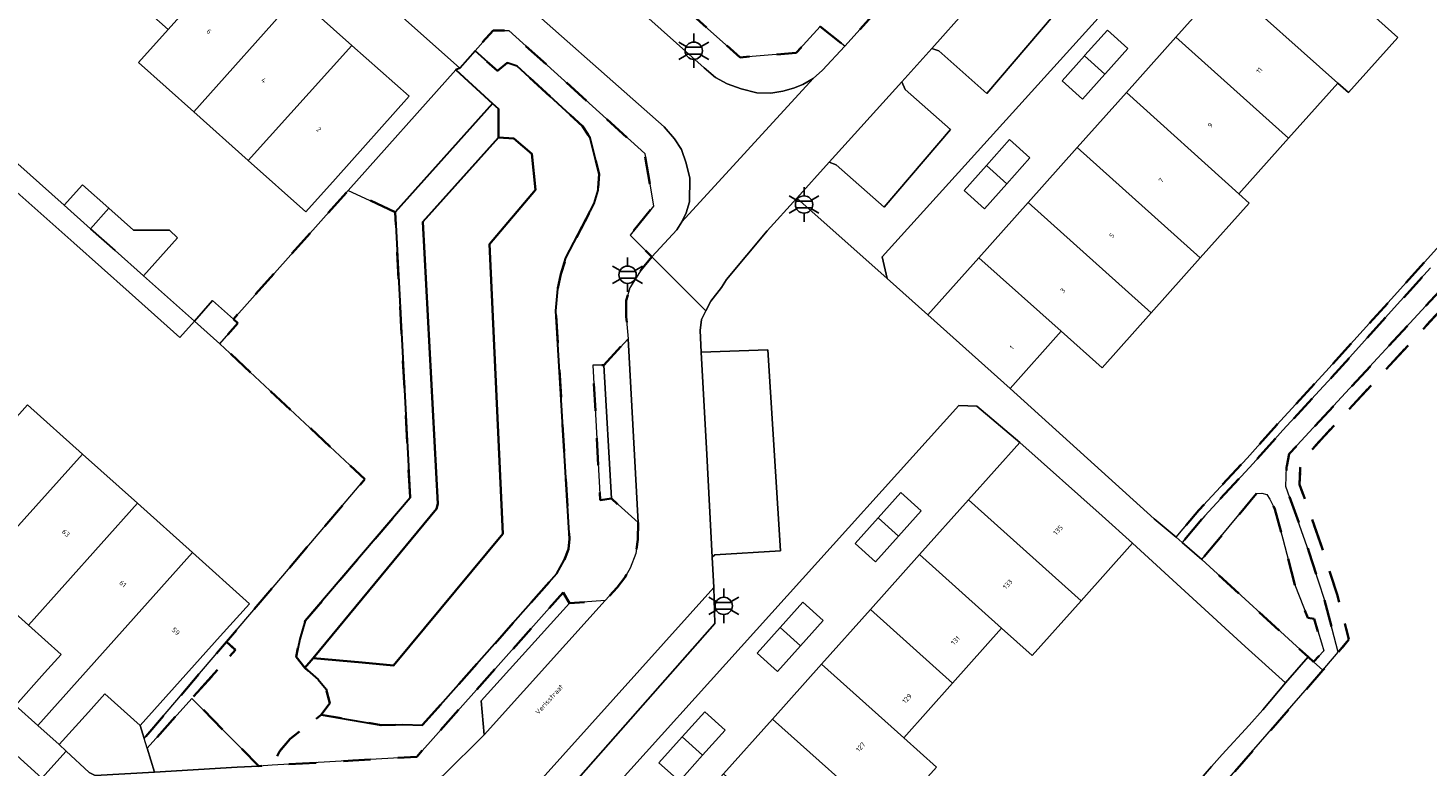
# Model space of a CAD drawing. Extents: x 105780 to 185197, y 477999 to 525027.
# Tile 243 of 256: x 108890 to 108993, y 479616 to 479670. Entities that reach past the tile are written whole.
import ezdxf
from ezdxf.enums import TextEntityAlignment as Align

# ---------------------------------------------------------------- set-up
doc = ezdxf.new("R2010")
doc.units = 0
doc.linetypes.add('XX-HIDDEN', pattern=[4, 2, -2])
for name, color, linetype, lineweight in [('B-GV-GR-HAAG_01-G', 252, 'GR-HAAG1', 13), ('B-GV-GR-MATERIAALGRENS-G', 252, 'XX-HIDDEN', 35), ('B-RO-IE-MEUBILAIR_WEGMEUBILAIR-S', 252, 'Continuous', 25), ('B-WE-GW-WATERGANG_SLOOT_INSTEEK-G', 252, 'Continuous', 30), ('B-XX-KG-KADASTRAAL_BEBOUWING-G', 252, 'Continuous', 20), ('B1-WE-OG-BEBOUWING-T18', 7, 'Continuous', 18), ('B1-WE-OG-TERREIN_ERF-GV', 252, 'Continuous', 18), ('B1-WE-OG-TOPOGRAFIE-T18', 10, 'Continuous', 18), ('B1-WE-VH-VERHARDING_BETONSTRAATSTEEN-GV', 252, 'Continuous', 18), ('B1-WE-VH-VERHARDING_HALFVERHARDING_SCHELP-GV', 252, 'Continuous', 18), ('B1-WE-VH-VERHARDING_TEGEL-GV', 252, 'Continuous', 18)]:
    doc.layers.add(name, color=color, linetype=linetype, lineweight=lineweight)
doc.styles.add('NLCS-ISO', font='NLCS-ISO.ttf')
doc.styles.add('NLCS-ISO-M200-T18', font='NLCS-ISO.ttf', dxfattribs={"height": 0.36})
doc.linetypes.add('GR-HAAG1', pattern='A,6,[176,NLCS.shx,S=0.125,R=0,X=0,Y=0],-2', length=8)

# ---------------------------------------------------------------- blocks, each defined once
blk = doc.blocks.new('B-SIE-WEG_LICHTMAST-SO')
at = {"ltscale": 0.1}
for p, q in [((0, 1.27), (0, 2.53)), ((-1.1, 0.63), (-2.19, 1.27)), ((1.1, 0.63), (2.19, 1.27)), ((-1.1, -0.63), (-2.19, -1.27)), ((0, -1.27), (0, -2.53)), ((1.1, -0.63), (2.19, -1.27))]:
    blk.add_line(p, q, dxfattribs=at)
at = {"flags": 128}
for points in [[(-1.16, 0.5), (1.16, 0.5)], [(-1.16, -0.5), (1.16, -0.5)]]:
    blk.add_lwpolyline(points, dxfattribs=at)
at = {"ltscale": 0.1}
blk.add_circle((0, 0), 1.27, dxfattribs=at)
at = {"style": 'NLCS-ISO'}
blk.add_attdef('TYPE', text='', height=1.8, dxfattribs=at).set_placement((0, 2.53), align=Align.BOTTOM_CENTER)

msp = doc.modelspace()

# ---------------------------------------------------------------- linework, layer by layer
at = {"layer": 'B-GV-GR-HAAG_01-G', "flags": 128}
for points in [[(108921.661, 479666.741), (108913.768, 479657.894), (108917.207, 479656.308), (108924.349, 479664.279)], [(108902.298, 479620.632), (108899.022, 479616.982), (108899.562, 479615.222), (108905.615, 479615.575), (108907.209, 479615.668)]]:
    msp.add_lwpolyline(points, close=True, dxfattribs=at)
at = {"layer": 'B-GV-GR-MATERIAALGRENS-G', "flags": 128}
msp.add_lwpolyline([(108973.005, 479562.91), (108992.28, 479594.69), (108993.974, 479597.479), (109027.554, 479652.792), (109030.033, 479656.896), (109048.231, 479687.027), (109052.387, 479693.858), (109061.754, 479711.514), (109066.779, 479722.569), (109071.668, 479733.323), (109078.902, 479751.992), (109086.523, 479782.949), (109089.469, 479806.741), (109091.425, 479832.177), (109091.615, 479834.659), (109091.032, 479850.614), (109089.484, 479864.324), (109088.787, 479870.498), (109081.126, 479875.84), (109069.985, 479875.073), (109069.701, 479875.053), (109067.04, 479874.87), (109065.66, 479873.38), (109065.55, 479872.56), (109067.61, 479859.24), (109067.84, 479832.78), (109067.47, 479826.11), (109067.78, 479823.07), (109066.46, 479804), (109065.03, 479785.61), (109064.385, 479779.428), (109063.86, 479774.4), (109062.27, 479767.65), (109060.88, 479762.2), (109059.102, 479758.058), (109057.91, 479755.28), (109056.18, 479749.51), (109055.121, 479750.495), (109051.198, 479746.095), (109051.041, 479746.235), (109049.18, 479743.975), (109052.25, 479742.284), (109051.849, 479741.502), (109042.322, 479720.778), (109040.014, 479716.142), (109037.77, 479712.529), (109017.412, 479676.716), (109013.668, 479671.069), (109010.128, 479666.676), (108983.734, 479638.086), (108983.622, 479637.535), (108983.57, 479636.319), (108985.232, 479631.653), (108986.323, 479628.246), (108987.19, 479624.94), (108986.399, 479624.014), (108986.127, 479623.711), (108985.28, 479622.69), (108983.665, 479620.834), (108978.24, 479614.6), (108976.94, 479613.03), (108977.41, 479612.61), (108958.35, 479591.12)], dxfattribs=at)
for points in [[(109051.849, 479741.502), (109052.25, 479742.284), (109049.18, 479743.975), (109048.573, 479743.239), (109050.94, 479741.92), (109041.42, 479721.21), (109039.14, 479716.63), (109036.91, 479713.04), (109025.44, 479693.53), (109016.56, 479677.24), (109012.86, 479671.66), (109009.37, 479667.33), (108982.809, 479638.559), (108982.626, 479637.656), (108982.622, 479637.635), (108982.563, 479636.167), (108984.285, 479631.333), (108985.362, 479627.967), (108986.399, 479624.014), (108987.19, 479624.94), (108986.323, 479628.246), (108985.232, 479631.653), (108983.57, 479636.319), (108983.622, 479637.535), (108983.734, 479638.086), (109010.128, 479666.676), (109013.668, 479671.069), (109017.412, 479676.716), (109037.77, 479712.529), (109040.014, 479716.142), (109042.322, 479720.778)], [(108967.25, 479712.07), (108968.39, 479710.77), (108968.87, 479710.1), (108968.96, 479709.38), (108968.8, 479708.78), (108960.46, 479699.38), (108958.947, 479697.85), (108950.01, 479688.81), (108949.65, 479686.85), (108948.94, 479675.32), (108948.79, 479674.72), (108947.9, 479673.63), (108946.03, 479672.02), (108945.74, 479671.71), (108945.1, 479671.21), (108941.68, 479670.79), (108941.25, 479670.95), (108935.79, 479676.14), (108935.5, 479676.7), (108935.42, 479677.11), (108935.108, 479683.788), (108935.03, 479685.45), (108935.07, 479686.62), (108935.3, 479687.56), (108935.288, 479688.462), (108935.275, 479689.417), (108929.96, 479683.62), (108929.39, 479682.99), (108929.442, 479681.927), (108929.58, 479679.14), (108942.53, 479667.65), (108946.62, 479667.98), (108948.39, 479669.91), (108950.2, 479668.47), (108969.32, 479689.7), (108969.82, 479690.56), (108969.88, 479691.19), (108969.88, 479691.94), (108969.8, 479692.41), (108969.32, 479693.26), (108968.91, 479693.69), (108963.96, 479698), (108966.25, 479700.49), (108972.51, 479707.5)], [(109000.446, 479660.282), (109000.551, 479660.447), (109000.638, 479660.649), (109002.532, 479662.78), (109007.613, 479668.345), (109007.714, 479668.497), (109009.088, 479671.455), (109008.8, 479671.711), (109008.62, 479671.871), (109007.17, 479668.75), (109002.084, 479663.179), (109000.125, 479660.975), (109000, 479660.684), (108992.737, 479652.627), (108990.295, 479649.919), (108985.5, 479644.6), (108981.898, 479640.704), (108979.713, 479638.259), (108976.18, 479634.44), (108974.51, 479632.46), (108974.961, 479632.064), (108976.62, 479634.033), (108980.16, 479637.859), (108982.345, 479640.304), (108985.946, 479644.198), (108990.741, 479649.517), (108993.183, 479652.225)], [(108929.539, 479628.388), (108930.009, 479627.607), (108932.606, 479627.811), (108933.506, 479628.769), (108934.065, 479629.508), (108934.464, 479630.176), (108934.863, 479631.252), (108935.003, 479632.285), (108935.037, 479633.543), (108933.077, 479635.295), (108932.249, 479635.182), (108931.724, 479645.067), (108932.508, 479645.064), (108934.296, 479647.009), (108934.167, 479648.62), (108934.153, 479649.827), (108934.428, 479650.735), (108935.258, 479652.072), (108936.039, 479653.015), (108934.443, 479654.619), (108936.157, 479656.74), (108935.52, 479660.6), (108925.548, 479669.617), (108924.389, 479669.622), (108923.076, 479668.131), (108924.71, 479666.667), (108925.426, 479667.247), (108926.153, 479667.013), (108930.956, 479662.595), (108931.527, 479661.752), (108932.167, 479659.084), (108932.098, 479657.923), (108931.809, 479656.933), (108929.743, 479652.938), (108929.364, 479651.749), (108929.144, 479650.663), (108929.01, 479649.059), (108929.991, 479632.338), (108929.922, 479631.585), (108929.611, 479630.774), (108929.077, 479629.79), (108919.206, 479618.66), (108917.777, 479618.709), (108916.194, 479618.666), (108911.784, 479619.437), (108909.503, 479617.653), (108908.722, 479616.742), (108908.186, 479615.725), (108914.094, 479616.069), (108918.789, 479616.343)], [(108917.207, 479656.308), (108913.768, 479657.894), (108905.341, 479648.448), (108905.677, 479648.149), (108904.34, 479646.646), (108914.991, 479636.71), (108908.966, 479629.63), (108904.833, 479624.774), (108905.489, 479624.187), (108902.298, 479620.632), (108907.209, 479615.668), (108908.186, 479615.725), (108908.722, 479616.742), (108909.503, 479617.653), (108911.784, 479619.437), (108912.405, 479620.277), (108912.137, 479621.311), (108911.556, 479622.006), (108910.593, 479622.867), (108909.941, 479623.691), (108910.219, 479624.974), (108910.608, 479626.311), (108918.306, 479635.335)], [(108980.409, 479635.663), (108976.387, 479630.809), (108984.195, 479623.681), (108984.589, 479623.321), (108985.342, 479624.112), (108985.166, 479624.699), (108984.637, 479626.461), (108984.187, 479626.539), (108983.209, 479628.965), (108982.348, 479632.331), (108981.761, 479634.504), (108981.389, 479635.247), (108981.174, 479635.599), (108980.802, 479635.678)], [(108905.489, 479624.187), (108904.833, 479624.774), (108898.804, 479617.69), (108899.022, 479616.982), (108902.298, 479620.632)]]:
    msp.add_lwpolyline(points, close=True, dxfattribs=at)
at = {"layer": 'B-WE-GW-WATERGANG_SLOOT_INSTEEK-G', "flags": 128}
for points in [[(108929.01, 479649.059), (108929.144, 479650.663), (108929.364, 479651.749), (108929.743, 479652.938), (108931.809, 479656.933), (108932.098, 479657.923), (108932.167, 479659.084), (108931.527, 479661.752), (108930.956, 479662.595), (108926.153, 479667.013), (108925.426, 479667.247), (108924.71, 479666.667), (108923.076, 479668.131), (108921.965, 479666.87), (108921.661, 479666.741), (108924.349, 479664.279), (108924.788, 479663.877), (108924.795, 479661.78), (108925.916, 479661.701), (108927.232, 479660.576), (108927.512, 479657.927), (108924.14, 479653.947), (108925.115, 479632.706), (108917.08, 479623.049), (108914.798, 479623.252), (108911.186, 479623.575), (108910.593, 479622.867), (108911.556, 479622.006), (108912.137, 479621.311), (108912.405, 479620.277), (108911.784, 479619.437), (108916.194, 479618.666), (108917.777, 479618.709), (108919.206, 479618.66), (108929.077, 479629.79), (108929.611, 479630.774), (108929.922, 479631.585), (108929.991, 479632.338)], [(108919.247, 479655.588), (108924.795, 479661.78), (108924.788, 479663.877), (108924.349, 479664.279), (108917.207, 479656.308), (108918.306, 479635.335), (108910.608, 479626.311), (108910.219, 479624.974), (108909.941, 479623.691), (108910.593, 479622.867), (108911.186, 479623.575), (108920.232, 479634.527), (108920.331, 479634.906)], [(108924.795, 479661.78), (108919.247, 479655.588), (108920.331, 479634.906), (108920.232, 479634.527), (108911.186, 479623.575), (108914.798, 479623.252), (108917.08, 479623.049), (108925.115, 479632.706), (108924.14, 479653.947), (108927.512, 479657.927), (108927.232, 479660.576), (108925.916, 479661.701)]]:
    msp.add_lwpolyline(points, close=True, dxfattribs=at)
at = {"layer": 'B-XX-KG-KADASTRAAL_BEBOUWING-G', "flags": 128}
for points in [[(108905.955, 479675.748), (108901.913, 479679.355), (108896.507, 479673.296), (108900.549, 479669.689)], [(108987.74, 479671.819), (108981.707, 479677.21), (108978.095, 479673.168), (108986.372, 479665.772), (108987.161, 479665.067), (108990.773, 479669.109)], [(108909.997, 479672.142), (108905.955, 479675.748), (108900.549, 479669.689), (108898.385, 479667.265), (108902.428, 479663.657)], [(108978.095, 479673.168), (108974.483, 479669.125), (108982.76, 479661.729), (108986.372, 479665.772)], [(108914.039, 479668.535), (108909.997, 479672.142), (108902.428, 479663.657), (108906.426, 479660.089)], [(108967.786, 479667.769), (108969.285, 479666.43), (108969.319, 479666.468), (108970.965, 479668.311), (108969.466, 479669.649), (108967.82, 479667.807)], [(108914.039, 479668.535), (108906.426, 479660.089), (108910.66, 479656.311), (108912.824, 479658.736), (108918.231, 479664.795)], [(108974.483, 479669.125), (108970.87, 479665.082), (108979.114, 479657.649), (108982.76, 479661.729)], [(108969.285, 479666.43), (108967.786, 479667.769), (108966.138, 479665.925), (108967.637, 479664.586)], [(108970.87, 479665.082), (108967.258, 479661.04), (108976.286, 479652.945), (108979.879, 479656.966), (108979.114, 479657.649)], [(108960.596, 479659.723), (108962.095, 479658.384), (108963.789, 479660.279), (108962.29, 479661.619)], [(108967.258, 479661.04), (108963.646, 479656.998), (108972.688, 479648.918), (108976.286, 479652.945)], [(108962.095, 479658.384), (108960.596, 479659.723), (108958.961, 479657.893), (108960.459, 479656.554)], [(108892.925, 479656.812), (108894.864, 479655.086), (108896.197, 479656.59), (108894.261, 479658.313)], [(108896.197, 479656.59), (108894.864, 479655.086), (108896.666, 479653.481), (108898.752, 479651.623), (108901.234, 479654.411), (108900.648, 479654.965), (108898.003, 479654.982)], [(108963.646, 479656.998), (108960.033, 479652.955), (108966.067, 479647.564), (108969.075, 479644.876), (108972.688, 479648.918)], [(108960.033, 479652.955), (108956.287, 479648.762), (108962.322, 479643.373), (108966.067, 479647.564)], [(108905.341, 479648.448), (108903.814, 479649.807), (108902.478, 479648.306), (108904.34, 479646.646), (108905.677, 479648.149)], [(108894.275, 479638.543), (108890.236, 479642.156), (108882.235, 479633.212), (108884.639, 479631.06), (108883.445, 479629.725), (108881.303, 479627.334), (108882.901, 479625.901)], [(108963.041, 479639.414), (108959.271, 479635.198), (108967.545, 479627.798), (108971.315, 479632.014), (108969.079, 479634.014)], [(108898.3, 479634.942), (108894.275, 479638.543), (108882.901, 479625.901), (108884.526, 479624.445), (108886.669, 479626.835), (108887.867, 479628.174), (108890.3, 479625.998)], [(108952.648, 479633.881), (108954.146, 479632.541), (108955.803, 479634.395), (108954.305, 479635.735)], [(108902.327, 479631.328), (108898.3, 479634.942), (108890.3, 479625.998), (108892.694, 479623.856), (108891.491, 479622.511), (108889.35, 479620.121), (108890.988, 479618.652)], [(108959.271, 479635.198), (108955.675, 479631.175), (108961.709, 479625.778), (108963.948, 479623.776), (108967.545, 479627.798)], [(108954.146, 479632.541), (108952.648, 479633.881), (108950.954, 479631.987), (108952.451, 479630.646)], [(108904.371, 479625.187), (108906.511, 479627.572), (108902.327, 479631.328), (108890.988, 479618.652), (108892.565, 479617.238), (108894.708, 479619.627), (108895.914, 479620.975), (108898.508, 479618.655)], [(108955.675, 479631.175), (108952.077, 479627.152), (108958.111, 479621.756), (108961.709, 479625.778)], [(108945.455, 479625.836), (108946.954, 479624.498), (108948.608, 479626.347), (108947.11, 479627.687)], [(108952.077, 479627.152), (108948.484, 479623.133), (108954.521, 479617.745), (108958.111, 479621.756)], [(108946.954, 479624.498), (108945.455, 479625.836), (108943.759, 479623.94), (108945.257, 479622.6)], [(108954.521, 479617.745), (108948.484, 479623.133), (108944.892, 479619.116), (108953.329, 479611.569), (108956.928, 479615.593)], [(108938.268, 479617.8), (108939.766, 479616.46), (108941.42, 479618.309), (108939.921, 479619.649)], [(108944.892, 479619.116), (108941.295, 479615.093), (108949.733, 479607.547), (108953.329, 479611.569)], [(108939.766, 479616.46), (108938.268, 479617.8), (108936.564, 479615.894), (108938.061, 479614.554)]]:
    msp.add_lwpolyline(points, close=True, dxfattribs=at)
at = {"layer": 'B1-WE-OG-TERREIN_ERF-GV', "flags": 128}
for points in [[(108888.619, 479660.645), (108892.925, 479656.812), (108894.261, 479658.313), (108896.197, 479656.59), (108898.003, 479654.982), (108900.648, 479654.965), (108901.234, 479654.411), (108898.752, 479651.623), (108902.478, 479648.306), (108903.814, 479649.807), (108905.341, 479648.448), (108913.768, 479657.894), (108921.661, 479666.741), (108921.965, 479666.87), (108890.53, 479694.828), (108873.284, 479675.455)], [(108993.596, 479673.857), (108991.352, 479675.862), (108987.74, 479671.819), (108990.773, 479669.109), (108987.161, 479665.067), (108986.372, 479665.772), (108982.76, 479661.729), (108979.114, 479657.649), (108979.879, 479656.966), (108976.286, 479652.945), (108972.688, 479648.918), (108969.075, 479644.876), (108966.067, 479647.564), (108962.322, 479643.373), (108972.91, 479633.81), (108974.51, 479632.46), (108976.18, 479634.44), (108979.713, 479638.259), (108981.898, 479640.704), (108985.5, 479644.6), (108990.295, 479649.919), (108992.737, 479652.627), (109000, 479660.684)], [(108890.236, 479642.156), (108894.275, 479638.543), (108898.3, 479634.942), (108902.327, 479631.328), (108906.511, 479627.572), (108904.371, 479625.187), (108898.508, 479618.655), (108898.804, 479617.69), (108904.833, 479624.774), (108908.966, 479629.63), (108914.991, 479636.71), (108904.34, 479646.646), (108902.478, 479648.306), (108901.417, 479647.114), (108897.68, 479650.433), (108893.633, 479654.052), (108885.246, 479661.471)], [(108975.248, 479613.493), (108977.112, 479615.626), (108977.88, 479616.505), (108979.878, 479618.669), (108980.87, 479619.78), (108982.533, 479621.783), (108979.577, 479624.427), (108971.315, 479632.014), (108967.545, 479627.798), (108963.948, 479623.776), (108961.709, 479625.778), (108958.111, 479621.756), (108954.521, 479617.745), (108956.928, 479615.593)]]:
    msp.add_lwpolyline(points, dxfattribs=at)
for points in [[(108985.319, 479681.253), (108988.932, 479685.296), (108992.676, 479689.486), (108989.511, 479692.313), (108988.38, 479692.18), (108952.94, 479653.03), (108953.301, 479651.429), (108956.287, 479648.762), (108960.033, 479652.955), (108963.646, 479656.998), (108967.258, 479661.04), (108970.87, 479665.082), (108974.483, 479669.125), (108978.095, 479673.168), (108981.707, 479677.21)], [(108902.428, 479663.657), (108898.385, 479667.265), (108900.549, 479669.689), (108896.507, 479673.296), (108894.343, 479670.871), (108890.301, 479674.477), (108886.259, 479678.084), (108882.067, 479681.825), (108884.231, 479684.249), (108889.639, 479690.307), (108893.829, 479686.568), (108897.871, 479682.961), (108901.913, 479679.355), (108905.955, 479675.748), (108909.997, 479672.142), (108914.039, 479668.535), (108918.231, 479664.795), (108912.824, 479658.736), (108910.66, 479656.311), (108906.426, 479660.089)], [(108888.619, 479660.645), (108886.73, 479662.327), (108884.886, 479663.97), (108880.587, 479667.798), (108878.567, 479669.597), (108876.869, 479671.109), (108872.739, 479674.787), (108871.736, 479673.56), (108877.506, 479668.367), (108879.371, 479666.733), (108881.215, 479665.092), (108883.362, 479663.136), (108885.246, 479661.471), (108893.633, 479654.052), (108897.68, 479650.433), (108901.417, 479647.114), (108902.478, 479648.306), (108898.752, 479651.623), (108896.666, 479653.481), (108894.864, 479655.086), (108892.925, 479656.812)], [(108970.965, 479668.311), (108969.319, 479666.468), (108969.285, 479666.43), (108967.637, 479664.586), (108966.138, 479665.925), (108967.786, 479667.769), (108967.82, 479667.807), (108969.466, 479669.649)], [(108963.789, 479660.279), (108962.095, 479658.384), (108960.459, 479656.554), (108958.961, 479657.893), (108960.596, 479659.723), (108962.29, 479661.619)], [(108948.484, 479623.133), (108952.077, 479627.152), (108955.675, 479631.175), (108959.271, 479635.198), (108963.041, 479639.414), (108959.88, 479642.06), (108958.56, 479642.12), (108931.12, 479611.69), (108927.96, 479608.03), (108933.259, 479603.336), (108935.291, 479605.608), (108933.915, 479606.839), (108937.691, 479611.063), (108941.295, 479615.093), (108944.892, 479619.116)], [(108950.954, 479631.987), (108952.648, 479633.881), (108954.305, 479635.735), (108955.803, 479634.395), (108954.146, 479632.541), (108952.451, 479630.646)], [(108890.3, 479625.998), (108887.867, 479628.174), (108886.669, 479626.835), (108884.526, 479624.445), (108889.35, 479620.121), (108891.491, 479622.511), (108892.694, 479623.856)], [(108943.759, 479623.94), (108945.455, 479625.836), (108947.11, 479627.687), (108948.608, 479626.347), (108946.954, 479624.498), (108945.257, 479622.6)], [(108898.508, 479618.655), (108895.914, 479620.975), (108894.708, 479619.627), (108892.565, 479617.238), (108893.079, 479616.757), (108894.748, 479615.196), (108895.197, 479614.968), (108899.562, 479615.222), (108899.022, 479616.982), (108898.804, 479617.69)], [(108941.42, 479618.309), (108939.766, 479616.46), (108938.061, 479614.554), (108936.564, 479615.894), (108938.268, 479617.8), (108939.921, 479619.649)]]:
    msp.add_lwpolyline(points, close=True, dxfattribs=at)
at = {"layer": 'B1-WE-VH-VERHARDING_BETONSTRAATSTEEN-GV', "flags": 128}
for points in [[(108969.32, 479689.7), (108950.2, 479668.47), (108948.56, 479666.71), (108947.89, 479666.11), (108938.24, 479655.596), (108937.872, 479654.995), (108936.039, 479653.015), (108940.007, 479649.063), (108940.36, 479649.77), (108941.15, 479650.77), (108941.52, 479651.35), (108944.51, 479654.92), (108946.687, 479657.336), (108949.055, 479659.964), (108954.374, 479665.866), (108956.578, 479668.311), (108959.21, 479671.232)], [(108924.599, 479673.48), (108936.947, 479662.547), (108937.714, 479661.679), (108938.217, 479660.898), (108938.566, 479659.884), (108938.82, 479658.8), (108938.805, 479657.054), (108938.558, 479656.245), (108938.24, 479655.596), (108947.89, 479666.11), (108947.13, 479665.66), (108946.43, 479665.39), (108945.66, 479665.18), (108944.77, 479665.02), (108943.75, 479665.04), (108942.6, 479665.35), (108941.56, 479665.72), (108940.71, 479666.17), (108939.87, 479666.88), (108920.94, 479683.782)], [(108927.77, 479614.51), (108940.59, 479628.76), (108940.465, 479630.994), (108940.067, 479638.53), (108939.67, 479646.03), (108939.58, 479647.61), (108939.69, 479648.43), (108940.007, 479649.063), (108936.039, 479653.015), (108935.258, 479652.072), (108934.428, 479650.735), (108934.153, 479649.827), (108934.167, 479648.62), (108934.296, 479647.009), (108935.037, 479633.543), (108935.003, 479632.285), (108934.863, 479631.252), (108934.464, 479630.176), (108934.065, 479629.508), (108933.506, 479628.769), (108932.606, 479627.811), (108923.737, 479617.952), (108920.734, 479614.982)]]:
    msp.add_lwpolyline(points, dxfattribs=at)
for points in [[(108965.49, 479670.7), (108962.16, 479673.64), (108961.897, 479674.213), (108959.21, 479671.232), (108956.578, 479668.311), (108957.09, 479668.12), (108960.61, 479665.01)], [(108957.967, 479662.353), (108954.637, 479665.293), (108954.374, 479665.866), (108949.055, 479659.964), (108949.567, 479659.773), (108953.087, 479656.663)], [(108855.032, 479647.619), (108853.355, 479645.774), (108889.812, 479613.163), (108891.272, 479614.769)], [(108934.296, 479647.009), (108932.508, 479645.064), (108933.077, 479635.295), (108935.037, 479633.543)], [(108944.55, 479646.21), (108939.67, 479646.03), (108940.067, 479638.53), (108940.465, 479630.994), (108940.67, 479631.16), (108945.48, 479631.46)], [(108932.508, 479645.064), (108931.724, 479645.067), (108932.249, 479635.182), (108933.077, 479635.295)], [(108919.292, 479614.274), (108919.903, 479614.526), (108920.734, 479614.982), (108923.737, 479617.952), (108923.511, 479620.456), (108930.009, 479627.607), (108929.539, 479628.388), (108918.789, 479616.343), (108914.094, 479616.069), (108908.186, 479615.725), (108907.209, 479615.668), (108905.615, 479615.575), (108899.562, 479615.222), (108895.197, 479614.968), (108894.748, 479615.196), (108893.079, 479616.757), (108891.272, 479614.769), (108889.812, 479613.163), (108890.153, 479612.883), (108890.602, 479612.655), (108907.665, 479613.226)], [(108940.66, 479626.12), (108940.59, 479628.76), (108927.77, 479614.51), (108930.47, 479614.57)], [(108932.606, 479627.811), (108930.009, 479627.607), (108923.511, 479620.456), (108923.737, 479617.952)]]:
    msp.add_lwpolyline(points, close=True, dxfattribs=at)
at = {"layer": 'B1-WE-VH-VERHARDING_HALFVERHARDING_SCHELP-GV', "flags": 128}
for points in [[(108993.183, 479652.225), (108990.741, 479649.517), (108985.946, 479644.198), (108982.345, 479640.304), (108980.16, 479637.859), (108976.62, 479634.033), (108974.961, 479632.064), (108976.387, 479630.809), (108980.409, 479635.663), (108980.802, 479635.678), (108981.174, 479635.599), (108981.389, 479635.247), (108981.761, 479634.504), (108982.348, 479632.331), (108983.209, 479628.965), (108984.187, 479626.539), (108984.637, 479626.461), (108985.166, 479624.699), (108985.342, 479624.112), (108984.589, 479623.321), (108985.28, 479622.69), (108986.127, 479623.711), (108986.399, 479624.014), (108985.362, 479627.967), (108984.285, 479631.333), (108982.563, 479636.167), (108982.622, 479637.635), (108982.626, 479637.656), (108982.809, 479638.559), (109009.37, 479667.33)], [(108977.41, 479612.61), (108976.94, 479613.03), (108978.24, 479614.6), (108983.665, 479620.834), (108985.28, 479622.69), (108984.589, 479623.321), (108984.195, 479623.681), (108982.533, 479621.783), (108980.87, 479619.78), (108979.878, 479618.669), (108977.88, 479616.505), (108977.112, 479615.626), (108975.248, 479613.493), (108971.693, 479609.475), (108968.17, 479605.537), (108967.329, 479604.554), (108964.807, 479601.778), (108964.3, 479601.22), (108962.319, 479599.04), (108951.323, 479586.947), (108953.093, 479585.353), (108957.477, 479590.162)]]:
    msp.add_lwpolyline(points, dxfattribs=at)
at = {"layer": 'B1-WE-VH-VERHARDING_TEGEL-GV', "flags": 128}
for points in [[(108890.53, 479694.828), (108921.965, 479666.87), (108923.076, 479668.131), (108924.389, 479669.622), (108925.548, 479669.617), (108935.52, 479660.6), (108936.157, 479656.74), (108934.443, 479654.619), (108936.039, 479653.015), (108937.872, 479654.995), (108938.24, 479655.596), (108938.558, 479656.245), (108938.805, 479657.054), (108938.82, 479658.8), (108938.566, 479659.884), (108938.217, 479660.898), (108937.714, 479661.679), (108936.947, 479662.547), (108924.599, 479673.48)], [(108965.49, 479670.7), (108960.61, 479665.01), (108957.09, 479668.12), (108956.578, 479668.311), (108954.374, 479665.866), (108954.637, 479665.293), (108957.967, 479662.353), (108953.087, 479656.663), (108949.567, 479659.773), (108949.055, 479659.964), (108946.687, 479657.336), (108953.301, 479651.429), (108952.94, 479653.03), (108988.38, 479692.18)], [(108920.94, 479683.782), (108939.87, 479666.88), (108940.71, 479666.17), (108941.56, 479665.72), (108942.6, 479665.35), (108943.75, 479665.04), (108944.77, 479665.02), (108945.66, 479665.18), (108946.43, 479665.39), (108947.13, 479665.66), (108947.89, 479666.11), (108948.56, 479666.71), (108950.2, 479668.47), (108948.39, 479669.91), (108946.62, 479667.98), (108942.53, 479667.65), (108929.58, 479679.14)], [(108931.12, 479611.69), (108958.56, 479642.12), (108959.88, 479642.06), (108963.041, 479639.414), (108969.079, 479634.014), (108971.315, 479632.014), (108979.577, 479624.427), (108982.533, 479621.783), (108984.195, 479623.681), (108976.387, 479630.809), (108974.961, 479632.064), (108974.51, 479632.46), (108972.91, 479633.81), (108962.322, 479643.373), (108956.287, 479648.762), (108953.301, 479651.429), (108946.687, 479657.336), (108944.51, 479654.92), (108941.52, 479651.35), (108941.15, 479650.77), (108940.36, 479649.77), (108940.007, 479649.063), (108939.69, 479648.43), (108939.58, 479647.61), (108939.67, 479646.03), (108944.55, 479646.21), (108945.48, 479631.46), (108940.67, 479631.16), (108940.465, 479630.994), (108940.59, 479628.76), (108940.66, 479626.12), (108930.47, 479614.57)], [(108855.032, 479647.619), (108891.272, 479614.769), (108893.079, 479616.757), (108892.565, 479617.238), (108890.988, 479618.652), (108889.35, 479620.121)]]:
    msp.add_lwpolyline(points, dxfattribs=at)

# ---------------------------------------------------------------- block references
at = {"layer": 'B-RO-IE-MEUBILAIR_WEGMEUBILAIR-S', "xscale": 0.5, "yscale": 0.5, "zscale": 0.5}
for p in [(108939.121, 479668.139), (108947.21, 479656.86), (108934.261, 479651.707), (108941.32, 479627.42)]:
    msp.add_blockref('B-SIE-WEG_LICHTMAST-SO', p, dxfattribs=at)

# ---------------------------------------------------------------- texts
at = {"layer": 'B1-WE-OG-BEBOUWING-T18', "style": 'NLCS-ISO-M200-T18'}
for s, rotation, p in [('6', 318.3, (108903.553, 479669.554)), ('11', 48.3, (108980.617, 479666.696)), ('4', 318.3, (108907.569, 479665.971)), ('2', 318.3, (108911.611, 479662.364)), ('9', 48.3, (108977.02, 479662.671)), ('7', 48.3, (108973.407, 479658.628)), ('5', 48.3, (108969.795, 479654.586)), ('3', 48.3, (108966.183, 479650.543)), ('1', 48.3, (108962.444, 479646.36)), ('63', 318.2, (108893.053, 479632.76)), ('135', 47.7, (108965.849, 479632.979)), ('133', 47.7, (108962.154, 479629.001)), ('61', 318.2, (108897.226, 479629.028)), ('59', 318.2, (108901.118, 479625.545)), ('131', 47.7, (108958.318, 479624.881)), ('129', 47.7, (108954.766, 479620.619)), ('127', 47.7, (108951.359, 479617.068))]:
    msp.add_text(s, height=0.36, rotation=rotation, dxfattribs=at).set_placement(p, align=Align.MIDDLE)
at = {"layer": 'B1-WE-OG-TOPOGRAFIE-T18', "style": 'NLCS-ISO-M200-T18'}
msp.add_text('Verisstraat', height=0.36, rotation=47.7, dxfattribs=at).set_placement((108928.51, 479620.555), align=Align.MIDDLE)

doc.saveas('drawing.dxf')
